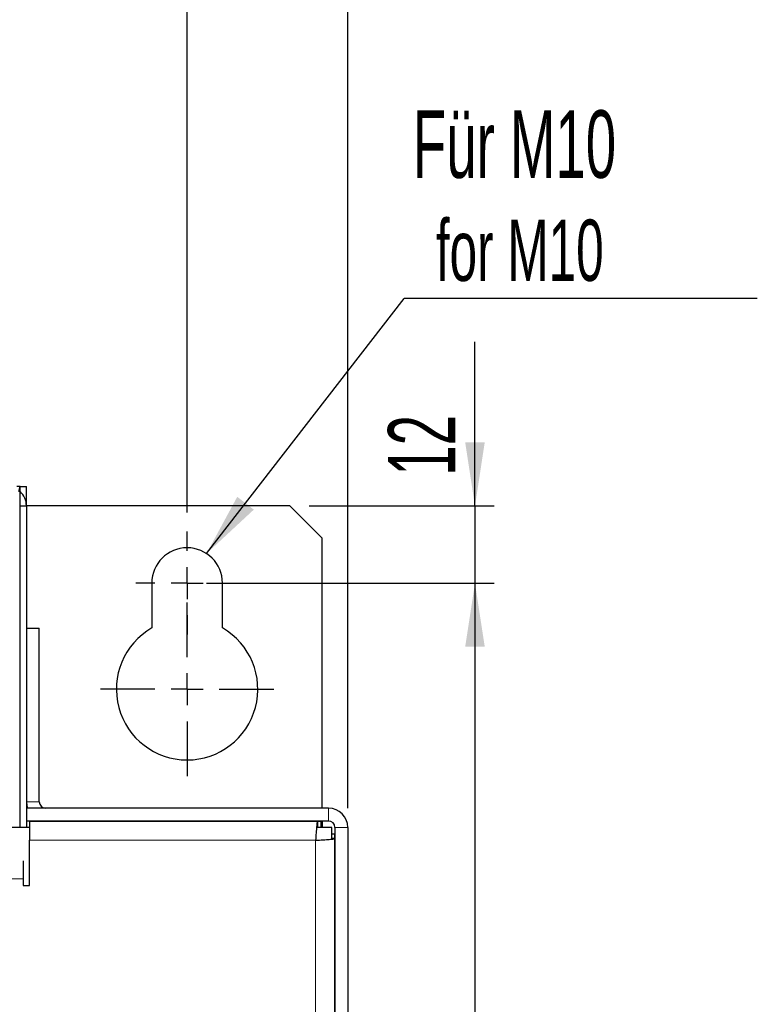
# Model space of a CAD drawing. Header units: millimetres. Extents: x 5 to 418, y 2 to 292.
# Tile 10 of 25: x 118 to 157, y 212 to 263. Entities that reach past the tile are written whole.
import ezdxf

# ---------------------------------------------------------------- set-up
doc = ezdxf.new("R2010")
doc.units = ezdxf.units.MM
doc.layers.add('SLD-0', color=7, linetype='Continuous')
doc.styles.add('SLDTEXTSTYLE0', font='TXT', dxfattribs={"width": 0.605})
doc.dimstyles.new('SLDDIMSTYLE0', dxfattribs={"dimtxt": 3.5, "dimasz": 3.302, "dimexe": 0, "dimexo": 0.0625, "dimgap": 0.875, "dimtad": 1, "dimlfac": 3, "dimrnd": 1e-09, "dimzin": 12, "dimdsep": 46, "dimtxsty": 'SLDTEXTSTYLE0', "dimsah": 1, "dimcen": 0.09, "dimadec": 0, "dimazin": 3, "dimtfac": 1, "dimtofl": 0, "dimtmove": 0, "dimatfit": 3, "dimfxl": 1, "dimfrac": 2, "dimtolj": 1, "dimtzin": 12, "dimarcsym": 0})
doc.dimstyles.new('SLDDIMSTYLE2', dxfattribs={"dimtxt": 3.5, "dimasz": 3.302, "dimexe": 0, "dimexo": 0.0625, "dimgap": 0.875, "dimtad": 1, "dimlfac": 3, "dimrnd": 1e-09, "dimzin": 12, "dimdsep": 46, "dimtxsty": 'SLDTEXTSTYLE0', "dimsah": 1, "dimcen": 0.09, "dimadec": 0, "dimazin": 3, "dimtfac": 1, "dimtmove": 0, "dimatfit": 0, "dimfxl": 1, "dimfrac": 2, "dimtolj": 1, "dimtzin": 12, "dimarcsym": 0})
doc.dimstyles.new('SLDDIMSTYLE4', dxfattribs={"dimtxt": 0.18, "dimasz": 3.302, "dimexe": 0, "dimexo": 0.0625, "dimgap": 0, "dimtad": 0, "dimtih": 1, "dimtoh": 1, "dimdec": 0, "dimrnd": 1e-09, "dimzin": 0, "dimdsep": 46, "dimtxsty": 'Standard', "dimsah": 1, "dimcen": 0.09, "dimadec": 0, "dimazin": 0, "dimtfac": 3.302, "dimtdec": 0, "dimtofl": 0, "dimtmove": 0, "dimatfit": 3, "dimfxl": 1, "dimfrac": 2, "dimtolj": 1, "dimtzin": 0, "dimarcsym": 0})

# ---------------------------------------------------------------- blocks, each defined once
blk = doc.blocks.new('_D_2')
at = {"layer": 'SLD-0'}
for p, q in [((141.945, 237.596), (141.945, 246.096)), ((133.348, 237.596), (142.945, 237.596)), ((141.945, 237.596), (141.945, 233.596)), ((128.015, 233.596), (142.945, 233.596)), ((141.945, 233.596), (141.945, 227.246))]:
    blk.add_line(p, q, dxfattribs=at)
for points in [[(141.945, 237.596), (142.453, 240.898), (141.437, 240.898)], [(141.945, 233.596), (141.437, 230.294), (142.453, 230.294)]]:
    blk.add_solid(points, dxfattribs=at)
at = {"layer": 'SLD-0', "insert": (137.434, 239.163), "char_height": 3.5, "attachment_point": 1, "rotation": 90, "style": 'SLDTEXTSTYLE0'}
blk.add_mtext('12', dxfattribs=at)
blk = doc.blocks.new('_D_4')
at = {"layer": 'SLD-0', "color": 7}
for p, q in [((52.015, 221.93), (52.015, 273.683)), ((135.348, 221.93), (135.348, 273.683)), ((52.015, 272.683), (135.348, 272.683))]:
    blk.add_line(p, q, dxfattribs=at)
for points in [[(52.015, 272.683), (55.317, 272.175), (55.317, 273.191)], [(135.348, 272.683), (132.046, 273.191), (132.046, 272.175)]]:
    blk.add_solid(points, dxfattribs=at)
at = {"layer": 'SLD-0', "color": 7, "insert": (89.671, 277.195), "char_height": 3.5, "attachment_point": 1, "style": 'SLDTEXTSTYLE0'}
blk.add_mtext('250', dxfattribs=at)
blk = doc.blocks.new('_D_5')
at = {"layer": 'SLD-0', "color": 7}
for p, q in [((130.681, 233.596), (142.945, 233.596)), ((141.945, 233.596), (141.945, 126.93)), ((130.681, 126.93), (142.945, 126.93))]:
    blk.add_line(p, q, dxfattribs=at)
for points in [[(141.945, 233.596), (141.437, 230.294), (142.453, 230.294)], [(141.945, 126.93), (142.453, 130.232), (141.437, 130.232)]]:
    blk.add_solid(points, dxfattribs=at)
at = {"layer": 'SLD-0', "color": 7, "insert": (137.434, 176.253), "char_height": 3.5, "attachment_point": 1, "rotation": 90, "style": 'SLDTEXTSTYLE0'}
blk.add_mtext('320', dxfattribs=at)
blk = doc.blocks.new('_D_6')
at = {"layer": 'SLD-0', "color": 7}
for p, q in [((60.348, 237.263), (60.348, 268.048)), ((127.015, 237.263), (127.015, 268.048)), ((60.348, 267.048), (127.015, 267.048))]:
    blk.add_line(p, q, dxfattribs=at)
for points in [[(60.348, 267.048), (63.65, 266.54), (63.65, 267.556)], [(127.015, 267.048), (123.713, 267.556), (123.713, 266.54)]]:
    blk.add_solid(points, dxfattribs=at)
at = {"layer": 'SLD-0', "color": 7, "insert": (89.336, 271.56), "char_height": 3.5, "attachment_point": 1, "style": 'SLDTEXTSTYLE0'}
blk.add_mtext('200', dxfattribs=at)
blk = doc.blocks.new('SW_NOTE_0')
at = {"layer": 'SLD-0', "color": 0}
blk.add_line((18.313, 0), (0, 0), dxfattribs=at)
at = {"layer": 'SLD-0', "color": 0, "attachment_point": 1, "style": 'SLDTEXTSTYLE0'}
for s, insert, char_height in [('Für M10', (0.448, 9.753), 3.5), ('for M10', (1.638, 4.088), 3.175)]:
    blk.add_mtext(s, dxfattribs=dict(at, insert=insert, char_height=char_height))
blk = doc.blocks.new('SW_CENTERMARKSYMBOL_0')
at = {"layer": 'SLD-0', "color": 0}
for p, q in [((0, 1.667), (0, 4.5)), ((0, 0), (0, 0.833)), ((-1.667, 0), (-4.5, 0)), ((0, 0), (-0.833, 0)), ((0, 0), (0, -0.833)), ((0, 0), (0.833, 0)), ((1.667, 0), (4.5, 0)), ((0, -1.667), (0, -4.5))]:
    blk.add_line(p, q, dxfattribs=at)
blk = doc.blocks.new('SW_CENTERMARKSYMBOL_1')
at = {"layer": 'SLD-0', "color": 0}
for p, q in [((0, 1.667), (0, 2.667)), ((0, 0), (0, 0.833)), ((-1.667, 0), (-2.667, 0)), ((0, 0), (-0.833, 0)), ((0, 0), (0, -0.833)), ((0, 0), (0.833, 0)), ((1.667, 0), (2.667, 0)), ((0, -1.667), (0, -2.667))]:
    blk.add_line(p, q, dxfattribs=at)

msp = doc.modelspace()

# ---------------------------------------------------------------- linework, layer by layer
at = {"color": 7, "linetype": 'Continuous', "lineweight": 25}
for p, q in [((118.3481, 238.5963), (118.1795, 238.5963)), ((118.2863, 238.3487), (118.3481, 238.5963)), ((118.3481, 220.9296), (118.3481, 238.5963)), ((118.3481, 238.5963), (118.6815, 238.5963)), ((118.6815, 237.9296), (118.6815, 238.5963)), ((118.6815, 237.9296), (118.6243, 237.9296)), ((118.6815, 237.5963), (118.6815, 237.9296)), ((118.3481, 237.5963), (118.6815, 237.5963)), ((118.6815, 237.5963), (118.6815, 221.9296)), ((132.3481, 237.5963), (118.6815, 237.5963)), ((134.0148, 235.9296), (132.3481, 237.5963)), ((134.0148, 221.9296), (134.0148, 235.9296)), ((125.1815, 233.5963), (125.1815, 231.2717)), ((128.8481, 231.2717), (128.8481, 233.5963)), ((118.6815, 231.2629), (119.3481, 231.2629)), ((119.3481, 222.2629), (119.3481, 231.2629)), ((118.6815, 221.9296), (118.6815, 221.2629)), ((134.3481, 221.9296), (118.6815, 221.9296)), ((134.3481, 221.2629), (118.6815, 221.2629)), ((118.6815, 221.2629), (118.6815, 220.9296)), ((118.8481, 221.2629), (118.8481, 220.2629)), ((118.8481, 221.2629), (133.7791, 221.2629)), ((133.7791, 221.2629), (133.7791, 220.9296)), ((133.7791, 221.2629), (133.9648, 221.2629)), ((133.9648, 220.9296), (133.9648, 221.2629)), ((134.0148, 221.2629), (134.0148, 220.9296)), ((118.8481, 220.9296), (81.5148, 220.9296)), ((134.5148, 220.9296), (133.7503, 220.9296)), ((134.5148, 220.3369), (134.5148, 220.9296)), ((134.5148, 220.5963), (134.6815, 220.5963)), ((134.6815, 220.9296), (134.6815, 132.9296)), ((134.6815, 220.3606), (134.6815, 220.5963)), ((135.3481, 220.9296), (135.3481, 132.9296)), ((118.8481, 217.9296), (118.8481, 220.2629)), ((134.6815, 220.3606), (134.5148, 220.3606)), ((134.6815, 133.4987), (134.6815, 220.3606)), ((118.5148, 219.2058), (118.5148, 218.2629)), ((118.5148, 218.2629), (118.5148, 217.9296)), ((118.5148, 217.9296), (118.8481, 217.9296))]:
    msp.add_line(p, q, dxfattribs=at)
at = {"color": 7, "linetype": 'Continuous', "lineweight": 18}
for p, q in [((119.3481, 222.2629), (118.6815, 222.2629)), ((134.3481, 221.2629), (134.3481, 221.9296)), ((134.6815, 220.9296), (135.3481, 220.9296)), ((133.6815, 220.2629), (118.8481, 220.2629)), ((133.6815, 133.5963), (133.6815, 220.2629)), ((118.5148, 218.2629), (81.8481, 218.2629))]:
    msp.add_line(p, q, dxfattribs=at)
at = {"color": 7, "linetype": 'Continuous', "lineweight": 25, "flags": 128}
msp.add_lwpolyline([(118.6815, 222.2629), (118.7007, 222.0679), (118.7387, 221.9296)], dxfattribs=at)
at = {"color": 7, "linetype": 'Continuous', "lineweight": 25}
for centre, radius, start, end in [((117.6815, 237.5963), 1, 0, 48.18969), ((127.0148, 233.5963), 1.8333, 0, 180), ((127.0148, 228.0963), 3.6667, 120, 60), ((119.6815, 222.2629), 0.3333, 180, 270), ((134.3481, 220.9296), 1, 0, 90), ((134.3481, 220.9296), 0.3333, 0, 90)]:
    msp.add_arc(centre, radius, start, end, dxfattribs=at)
for points in [[(133.7791, 221.2629), (133.771, 221.2479), (133.7547, 221.2179), (133.7303, 220.9866), (133.7059, 220.6561), (133.6896, 220.394), (133.6815, 220.2629)], [(133.6815, 220.2629), (133.8125, 220.2711), (134.0746, 220.2874), (134.4051, 220.3118), (134.6364, 220.3362), (134.6665, 220.3524), (134.6815, 220.3606)]]:
    msp.add_open_spline(points, degree=3, dxfattribs=at)

# ---------------------------------------------------------------- block references
at = {"layer": 'SLD-0', "color": 7}
msp.add_blockref('SW_NOTE_0', (138.2755, 248.3491), dxfattribs=at)
at = {"layer": 'SLD-0'}
for name, p in [('SW_CENTERMARKSYMBOL_1', (127.0148, 233.5963)), ('SW_CENTERMARKSYMBOL_0', (127.0148, 228.0963))]:
    msp.add_blockref(name, p, dxfattribs=at)

# ---------------------------------------------------------------- dimensions: what is measured, and where the dimension line sits
at = {"layer": 'SLD-0', "color": 7}
for base, p1, p2, picture, middle in [((135.3481, 272.683), (52.0148, 220.9296), (135.3481, 220.9296), '_D_4', (93.6815, 272.683)), ((127.0148, 267.0481), (60.3481, 236.2629), (127.0148, 236.2629), '_D_6', (93.3461, 267.0481))]:
    dim = msp.add_linear_dim(base=base, p1=p1, p2=p2, dimstyle='SLDDIMSTYLE0', dxfattribs=at)
    dim.commit()
    dim.dimension.update_dxf_attribs({"geometry": picture, "text_midpoint": middle, "dimtype": 160})
at = {"layer": 'SLD-0'}
dim = msp.add_linear_dim(base=(141.9454, 233.5963), p1=(132.3481, 237.5963), p2=(127.0148, 233.5963), angle=90, dimstyle='SLDDIMSTYLE2', dxfattribs=at)
dim.commit()
dim.dimension.update_dxf_attribs({"geometry": '_D_2', "text_midpoint": (141.9454, 241.8356), "dimtype": 160})
at = {"layer": 'SLD-0', "color": 7}
dim = msp.add_linear_dim(base=(141.9454, 126.9296), p1=(129.6815, 233.5963), p2=(129.6815, 126.9296), angle=90, dimstyle='SLDDIMSTYLE0', dxfattribs=at)
dim.commit()
dim.dimension.update_dxf_attribs({"geometry": '_D_5', "text_midpoint": (141.9454, 180.2629), "dimtype": 160})

# ---------------------------------------------------------------- leaders
msp.add_leader([(128.0216, 235.1284), (138.2755, 248.3491)], dimstyle='SLDDIMSTYLE4', dxfattribs=at)

doc.saveas('drawing.dxf')
